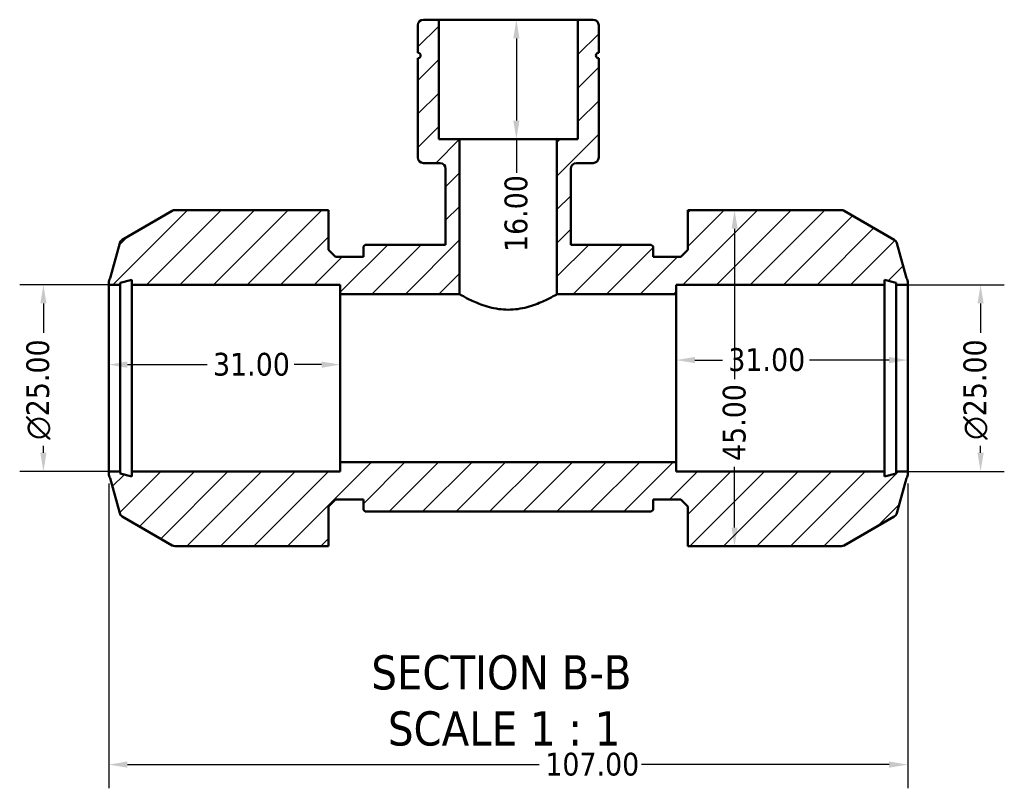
# Model space of a CAD drawing. Header units: millimetres. Extents: x 0 to 902, y -116 to 594.
# Tile 2 of 8: x 303 to 435, y -116 to -13. Entities that reach past the tile are written whole.
import ezdxf

# ---------------------------------------------------------------- set-up
doc = ezdxf.new("R2010")
doc.units = ezdxf.units.MM
for name, color, linetype, lineweight in [('Dimension (ANSI)', 7, 'Continuous', 25), ('Hatch (ANSI)', 7, 'Continuous', 18), ('Symbol (ANSI)', 7, 'Continuous', 25), ('Visible (ANSI)', 7, 'Continuous', 50)]:
    doc.layers.add(name, color=color, linetype=linetype, lineweight=lineweight)
doc.styles.add('Label Text (ANSI)', font='tahoma.ttf')
doc.styles.add('Note Text (ANSI)', font='tahoma.ttf')
doc.dimstyles.new('Default - mm (ANSI)', dxfattribs={"dimtxt": 3.048, "dimasz": 2.5, "dimexe": 3.175, "dimexo": 1.6002, "dimgap": 0.8, "dimtad": 0, "dimtoh": 1, "dimrnd": 1e-08, "dimzin": 4, "dimdsep": 46, "dimtxsty": 'Note Text (ANSI)', "dimcen": 0.09, "dimdle": 10, "dimclrd": 256, "dimclre": 256, "dimclrt": 256, "dimadec": 1, "dimazin": 1, "dimtfac": 1, "dimtofl": 0, "dimtmove": 0, "dimatfit": 3, "dimfxl": 1, "dimtolj": 1, "dimtzin": 4, "dimlwd": -1, "dimlwe": -1, "dimarcsym": 0})

# ---------------------------------------------------------------- blocks, each defined once
blk = doc.blocks.new('*D7')
at = {"layer": 'Defpoints', "color": 0, "transparency": 16777216}
for p in [(315.03, -73.11), (422.03, -73.11), (422.03, -112.36)]:
    blk.add_point(p, dxfattribs=at)
at = {"layer": 'Dimension (ANSI)', "transparency": 16777216}
for p, q in [((315.03, -74.71), (315.03, -115.53)), ((422.03, -74.71), (422.03, -115.53)), ((317.53, -112.36), (372.69, -112.36)), ((419.53, -112.36), (386.37, -112.36))]:
    blk.add_line(p, q, dxfattribs=at)
for points in [[(317.53, -111.94), (317.53, -112.77), (315.03, -112.36)], [(419.53, -111.94), (419.53, -112.77), (422.03, -112.36)]]:
    blk.add_solid(points, dxfattribs=at)
at = {"layer": 'Dimension (ANSI)', "transparency": 16777216, "insert": (373.49, -110.77), "char_height": 3.048, "attachment_point": 1, "style": 'Note Text (ANSI)'}
blk.add_mtext('\\A1;107.00', dxfattribs=at)
blk = doc.blocks.new('*D8')
at = {"layer": 'Defpoints', "color": 0, "transparency": 16777216}
for p in [(368.53, -12.61), (368.53, -28.61), (369.62, -28.61)]:
    blk.add_point(p, dxfattribs=at)
at = {"layer": 'Dimension (ANSI)', "transparency": 16777216}
for p, q in [((369.62, -15.11), (369.62, -26.11)), ((369.62, -28.61), (369.62, -33.13))]:
    blk.add_line(p, q, dxfattribs=at)
for points in [[(369.2, -15.11), (370.03, -15.11), (369.62, -12.61)], [(369.2, -26.11), (370.03, -26.11), (369.62, -28.61)]]:
    blk.add_solid(points, dxfattribs=at)
at = {"layer": 'Dimension (ANSI)', "transparency": 16777216, "insert": (368.03, -43.72), "char_height": 3.048, "attachment_point": 1, "rotation": 90, "style": 'Note Text (ANSI)'}
blk.add_mtext('\\A1;16.00', dxfattribs=at)
blk = doc.blocks.new('*D9')
at = {"layer": 'Defpoints', "color": 0, "transparency": 16777216}
for p in [(346.03, -58.8), (315.03, -60.61), (346.03, -60.61)]:
    blk.add_point(p, dxfattribs=at)
at = {"layer": 'Dimension (ANSI)', "transparency": 16777216}
for p, q in [((317.53, -58.8), (328.2, -58.8)), ((343.53, -58.8), (339.86, -58.8))]:
    blk.add_line(p, q, dxfattribs=at)
for points in [[(317.53, -58.39), (317.53, -59.22), (315.03, -58.8)], [(343.53, -58.39), (343.53, -59.22), (346.03, -58.8)]]:
    blk.add_solid(points, dxfattribs=at)
at = {"layer": 'Dimension (ANSI)', "transparency": 16777216, "insert": (329, -57.22), "char_height": 3.048, "attachment_point": 1, "style": 'Note Text (ANSI)'}
blk.add_mtext('\\A1;31.00', dxfattribs=at)
blk = doc.blocks.new('*D10')
at = {"layer": 'Defpoints', "color": 0, "transparency": 16777216}
for p in [(318.13, -48.11), (306.29, -73.11), (318.13, -73.11)]:
    blk.add_point(p, dxfattribs=at)
at = {"layer": 'Dimension (ANSI)', "transparency": 16777216}
for p, q in [((316.53, -48.11), (303.11, -48.11)), ((306.29, -50.61), (306.29, -54.52)), ((306.29, -70.61), (306.29, -69.67)), ((316.53, -73.11), (303.11, -73.11))]:
    blk.add_line(p, q, dxfattribs=at)
for points in [[(305.87, -50.61), (306.7, -50.61), (306.29, -48.11)], [(305.87, -70.61), (306.7, -70.61), (306.29, -73.11)]]:
    blk.add_solid(points, dxfattribs=at)
at = {"layer": 'Dimension (ANSI)', "transparency": 16777216, "insert": (304, -68.87), "char_height": 3.048, "attachment_point": 1, "rotation": 90, "style": 'Note Text (ANSI)'}
blk.add_mtext('\\A1;\\fAIGDT|b0|i0;\\H3.0480;\\ln\\fTahoma|b0|i0;\\H3.0480;25.00', dxfattribs=at)
blk = doc.blocks.new('*D11')
at = {"layer": 'Defpoints', "color": 0, "transparency": 16777216}
for p in [(420.48, -48.11), (420.48, -73.11), (431.78, -73.11)]:
    blk.add_point(p, dxfattribs=at)
at = {"layer": 'Dimension (ANSI)', "transparency": 16777216}
for p, q in [((422.08, -48.11), (434.95, -48.11)), ((431.78, -50.61), (431.78, -54.52)), ((431.78, -70.61), (431.78, -69.67)), ((422.08, -73.11), (434.95, -73.11))]:
    blk.add_line(p, q, dxfattribs=at)
for points in [[(431.36, -50.61), (432.19, -50.61), (431.78, -48.11)], [(431.36, -70.61), (432.19, -70.61), (431.78, -73.11)]]:
    blk.add_solid(points, dxfattribs=at)
at = {"layer": 'Dimension (ANSI)', "transparency": 16777216, "insert": (429.48, -68.87), "char_height": 3.048, "attachment_point": 1, "rotation": 90, "style": 'Note Text (ANSI)'}
blk.add_mtext('\\A1;\\fAIGDT|b0|i0;\\H3.0480;\\ln\\fTahoma|b0|i0;\\H3.0480;25.00', dxfattribs=at)
blk = doc.blocks.new('*D12')
at = {"layer": 'Defpoints', "color": 0, "transparency": 16777216}
for p in [(391.03, -58.19), (391.03, -60.61), (422.03, -60.61)]:
    blk.add_point(p, dxfattribs=at)
at = {"layer": 'Dimension (ANSI)', "transparency": 16777216}
for p, q in [((393.53, -58.19), (397.2, -58.19)), ((419.53, -58.19), (408.86, -58.19))]:
    blk.add_line(p, q, dxfattribs=at)
for points in [[(393.53, -57.77), (393.53, -58.61), (391.03, -58.19)], [(419.53, -57.77), (419.53, -58.61), (422.03, -58.19)]]:
    blk.add_solid(points, dxfattribs=at)
at = {"layer": 'Dimension (ANSI)', "transparency": 16777216, "insert": (398, -56.6), "char_height": 3.048, "attachment_point": 1, "style": 'Note Text (ANSI)'}
blk.add_mtext('\\A1;31.00', dxfattribs=at)
blk = doc.blocks.new('*D13')
at = {"layer": 'Defpoints', "color": 0, "transparency": 16777216}
for p in [(398.83, -38.11), (398.83, -83.11), (398.83, -83.11)]:
    blk.add_point(p, dxfattribs=at)
at = {"layer": 'Dimension (ANSI)', "transparency": 16777216}
for p, q in [((398.83, -40.61), (398.83, -60.73)), ((398.83, -80.61), (398.83, -72.5))]:
    blk.add_line(p, q, dxfattribs=at)
for points in [[(398.42, -40.61), (399.25, -40.61), (398.83, -38.11)], [(398.42, -80.61), (399.25, -80.61), (398.83, -83.11)]]:
    blk.add_solid(points, dxfattribs=at)
at = {"layer": 'Dimension (ANSI)', "transparency": 16777216, "insert": (397.25, -71.7), "char_height": 3.048, "attachment_point": 1, "rotation": 90, "style": 'Note Text (ANSI)'}
blk.add_mtext('\\A1;45.00', dxfattribs=at)

msp = doc.modelspace()

# ---------------------------------------------------------------- hatches: boundary and pattern name
at = {"layer": 'Hatch (ANSI)'}
h = msp.add_hatch(dxfattribs=at)
h.set_pattern_fill('ANSI31', color=256, scale=25.4, style=0)
h.set_pattern_definition([(45, (0, 0), (-2.245064, 2.245064), [])])
edge = h.paths.add_edge_path()
edge.add_line((392.582, -77.791), (392.582, -83.111))
edge.add_line((392.582, -83.111), (394.132, -83.111))
edge.add_line((394.132, -83.111), (413.151, -83.111))
edge.add_ellipse((413.151, -82.361), major_axis=(0, -0.75), ratio=1, start_angle=0, end_angle=30)
edge.add_line((413.526, -83.011), (420.216, -79.149))
edge.add_ellipse((419.841, -78.499), major_axis=(0.375, -0.65), ratio=1, start_angle=0, end_angle=44.59179)
edge.add_line((420.564, -78.698), (421.855, -74.011))
edge.add_ellipse((420.782, -73.371), major_axis=(1.074, -0.64), ratio=1, start_angle=0, end_angle=30.81641)
edge.add_line((422.032, -73.371), (422.032, -73.111))
edge.add_line((422.032, -73.111), (420.482, -73.111))
edge.add_line((420.482, -73.111), (420.482, -73.361))
edge.add_line((420.482, -73.361), (418.932, -73.777))
edge.add_line((418.932, -73.777), (418.932, -73.111))
edge.add_line((418.932, -73.111), (391.032, -73.111))
edge.add_line((391.032, -73.111), (391.032, -71.861))
edge.add_line((391.032, -71.861), (346.032, -71.861))
edge.add_line((346.032, -71.861), (346.032, -73.111))
edge.add_line((346.032, -73.111), (318.132, -73.111))
edge.add_line((318.132, -73.111), (318.132, -73.777))
edge.add_line((318.132, -73.777), (316.582, -73.361))
edge.add_line((316.582, -73.361), (316.582, -73.111))
edge.add_line((316.582, -73.111), (315.032, -73.111))
edge.add_line((315.032, -73.111), (315.032, -73.371))
edge.add_ellipse((316.282, -73.371), major_axis=(-1.25, 0), ratio=1, start_angle=0, end_angle=30.81641)
edge.add_line((315.208, -74.011), (316.5, -78.698))
edge.add_ellipse((317.223, -78.499), major_axis=(-0.723, -0.199), ratio=1, start_angle=0, end_angle=44.59179)
edge.add_line((316.848, -79.149), (323.538, -83.011))
edge.add_ellipse((323.913, -82.361), major_axis=(-0.375, -0.65), ratio=1, start_angle=0, end_angle=30)
edge.add_line((323.913, -83.111), (342.932, -83.111))
edge.add_line((342.932, -83.111), (344.482, -83.111))
edge.add_line((344.482, -83.111), (344.482, -77.791))
edge.add_line((344.482, -77.791), (345.412, -76.861))
edge.add_line((345.412, -76.861), (349.132, -76.861))
edge.add_line((349.132, -76.861), (349.132, -78.236))
edge.add_line((349.132, -78.236), (349.382, -78.486))
edge.add_line((349.382, -78.486), (387.682, -78.486))
edge.add_line((387.682, -78.486), (387.932, -78.236))
edge.add_line((387.932, -78.236), (387.932, -76.861))
edge.add_line((387.932, -76.861), (391.652, -76.861))
edge.add_line((391.652, -76.861), (392.582, -77.791))
edge = h.paths.add_edge_path()
edge.add_ellipse((379.892, -13.361), major_axis=(0.75, 0), ratio=1, start_angle=0, end_angle=90)
edge.add_line((379.892, -12.611), (377.847, -12.611))
edge.add_line((377.847, -12.611), (377.847, -28.611))
edge.add_line((377.847, -28.611), (375.053, -28.611))
edge.add_line((375.053, -28.611), (375.053, -49.361))
edge.add_line((375.053, -49.361), (391.032, -49.361))
edge.add_line((391.032, -49.361), (391.032, -48.111))
edge.add_line((391.032, -48.111), (418.932, -48.111))
edge.add_line((418.932, -48.111), (418.932, -47.446))
edge.add_line((418.932, -47.446), (420.482, -47.861))
edge.add_line((420.482, -47.861), (420.482, -48.111))
edge.add_line((420.482, -48.111), (422.032, -48.111))
edge.add_line((422.032, -48.111), (422.032, -47.852))
edge.add_ellipse((420.782, -47.852), major_axis=(1.25, 0), ratio=1, start_angle=0, end_angle=30.81641)
edge.add_line((421.855, -47.211), (420.564, -42.524))
edge.add_ellipse((419.841, -42.724), major_axis=(0.723, 0.199), ratio=1, start_angle=0, end_angle=44.59179)
edge.add_line((420.216, -42.074), (413.526, -38.212))
edge.add_ellipse((413.151, -38.861), major_axis=(0.375, 0.65), ratio=1, start_angle=0, end_angle=30)
edge.add_line((413.151, -38.111), (394.132, -38.111))
edge.add_line((394.132, -38.111), (392.582, -38.111))
edge.add_line((392.582, -38.111), (392.582, -43.431))
edge.add_line((392.582, -43.431), (391.652, -44.361))
edge.add_line((391.652, -44.361), (387.932, -44.361))
edge.add_line((387.932, -44.361), (387.932, -42.986))
edge.add_line((387.932, -42.986), (387.682, -42.736))
edge.add_line((387.682, -42.736), (376.916, -42.736))
edge.add_line((376.916, -42.736), (376.916, -32.561))
edge.add_ellipse((377.666, -32.561), major_axis=(-0.75, 0), ratio=1, start_angle=270, end_angle=360, ccw=False)
edge.add_line((377.666, -31.811), (379.892, -31.811))
edge.add_ellipse((379.892, -31.061), major_axis=(0, -0.75), ratio=1, start_angle=0, end_angle=90)
edge.add_line((380.642, -31.061), (380.642, -17.784))
edge.add_ellipse((380.642, -17.411), major_axis=(0, -0.373), ratio=1, start_angle=180, end_angle=360, ccw=False)
edge.add_line((380.642, -17.039), (380.642, -13.361))
edge = h.paths.add_edge_path()
edge.add_ellipse((357.172, -13.361), major_axis=(0, 0.75), ratio=1, start_angle=0, end_angle=90)
edge.add_line((356.422, -13.361), (356.422, -17.039))
edge.add_ellipse((356.422, -17.411), major_axis=(0, 0.373), ratio=1, start_angle=180, end_angle=360, ccw=False)
edge.add_line((356.422, -17.784), (356.422, -31.061))
edge.add_ellipse((357.172, -31.061), major_axis=(-0.75, 0), ratio=1, start_angle=0, end_angle=90)
edge.add_line((357.172, -31.811), (359.398, -31.811))
edge.add_ellipse((359.398, -32.561), major_axis=(0, 0.75), ratio=1, start_angle=270, end_angle=360, ccw=False)
edge.add_line((360.148, -32.561), (360.148, -42.736))
edge.add_line((360.148, -42.736), (349.382, -42.736))
edge.add_line((349.382, -42.736), (349.132, -42.986))
edge.add_line((349.132, -42.986), (349.132, -44.361))
edge.add_line((349.132, -44.361), (345.412, -44.361))
edge.add_line((345.412, -44.361), (344.482, -43.431))
edge.add_line((344.482, -43.431), (344.482, -38.111))
edge.add_line((344.482, -38.111), (342.932, -38.111))
edge.add_line((342.932, -38.111), (323.913, -38.111))
edge.add_ellipse((323.913, -38.861), major_axis=(0, 0.75), ratio=1, start_angle=0, end_angle=30)
edge.add_line((323.538, -38.212), (316.848, -42.074))
edge.add_ellipse((317.223, -42.724), major_axis=(-0.375, 0.65), ratio=1, start_angle=0, end_angle=44.59179)
edge.add_line((316.5, -42.524), (315.208, -47.211))
edge.add_ellipse((316.282, -47.852), major_axis=(-1.074, 0.64), ratio=1, start_angle=0, end_angle=30.81641)
edge.add_line((315.032, -47.852), (315.032, -48.111))
edge.add_line((315.032, -48.111), (316.582, -48.111))
edge.add_line((316.582, -48.111), (316.582, -47.861))
edge.add_line((316.582, -47.861), (318.132, -47.446))
edge.add_line((318.132, -47.446), (318.132, -48.111))
edge.add_line((318.132, -48.111), (346.032, -48.111))
edge.add_line((346.032, -48.111), (346.032, -49.361))
edge.add_line((346.032, -49.361), (362.011, -49.361))
edge.add_line((362.011, -49.361), (362.011, -28.611))
edge.add_line((362.011, -28.611), (359.216, -28.611))
edge.add_line((359.216, -28.611), (359.216, -12.611))
edge.add_line((359.216, -12.611), (357.172, -12.611))

# ---------------------------------------------------------------- linework, layer by layer
at = {"layer": 'Visible (ANSI)'}
for p, q in [((359.216, -12.611), (357.172, -12.611)), ((359.216, -28.611), (359.216, -12.611)), ((377.847, -12.611), (359.216, -12.611)), ((379.892, -12.611), (377.847, -12.611)), ((377.847, -12.611), (377.847, -28.611)), ((356.422, -13.361), (356.422, -17.039)), ((380.642, -17.039), (380.642, -13.361)), ((356.422, -17.784), (356.422, -31.061)), ((380.642, -31.061), (380.642, -17.784)), ((362.011, -28.611), (359.216, -28.611)), ((362.011, -49.361), (362.011, -28.611)), ((375.053, -28.611), (362.011, -28.611)), ((377.847, -28.611), (375.053, -28.611)), ((375.053, -28.611), (375.053, -49.361)), ((357.172, -31.811), (359.398, -31.811)), ((360.148, -32.561), (360.148, -42.736)), ((376.916, -42.736), (376.916, -32.561)), ((377.666, -31.811), (379.892, -31.811)), ((323.538, -38.212), (316.848, -42.074)), ((342.932, -38.111), (323.913, -38.111)), ((344.482, -38.111), (342.932, -38.111)), ((344.482, -43.431), (344.482, -38.111)), ((394.132, -38.111), (392.582, -38.111)), ((392.582, -38.111), (392.582, -43.431)), ((413.151, -38.111), (394.132, -38.111)), ((420.216, -42.074), (413.526, -38.212)), ((316.5, -42.524), (315.208, -47.211)), ((345.412, -44.361), (344.482, -43.431)), ((349.382, -42.736), (349.132, -42.986)), ((349.132, -42.986), (349.132, -44.361)), ((360.148, -42.736), (349.382, -42.736)), ((387.682, -42.736), (376.916, -42.736)), ((387.932, -42.986), (387.682, -42.736)), ((387.932, -44.361), (387.932, -42.986)), ((392.582, -43.431), (391.652, -44.361)), ((421.855, -47.211), (420.564, -42.524)), ((349.132, -44.361), (345.412, -44.361)), ((391.652, -44.361), (387.932, -44.361)), ((316.582, -47.861), (318.132, -47.446)), ((318.132, -47.446), (318.132, -48.111)), ((418.932, -48.111), (418.932, -47.446)), ((418.932, -47.446), (420.482, -47.861)), ((315.032, -47.852), (315.032, -48.111)), ((315.032, -48.111), (316.582, -48.111)), ((315.032, -73.111), (315.032, -48.111)), ((316.582, -48.111), (316.582, -47.861)), ((316.582, -73.111), (316.582, -48.111)), ((318.132, -48.111), (346.032, -48.111)), ((318.132, -73.111), (318.132, -48.111)), ((346.032, -48.111), (346.032, -49.361)), ((391.032, -49.361), (391.032, -48.111)), ((391.032, -48.111), (418.932, -48.111)), ((418.932, -73.111), (418.932, -48.111)), ((420.482, -47.861), (420.482, -48.111)), ((420.482, -48.111), (422.032, -48.111)), ((420.482, -73.111), (420.482, -48.111)), ((422.032, -48.111), (422.032, -47.852)), ((422.032, -73.111), (422.032, -48.111)), ((346.032, -49.361), (362.011, -49.361)), ((346.032, -71.861), (346.032, -49.361)), ((375.053, -49.361), (391.032, -49.361)), ((391.032, -71.861), (391.032, -49.361)), ((391.032, -71.861), (346.032, -71.861)), ((346.032, -71.861), (346.032, -73.111)), ((391.032, -73.111), (391.032, -71.861)), ((316.582, -73.111), (315.032, -73.111)), ((315.032, -73.111), (315.032, -73.371)), ((316.582, -73.361), (316.582, -73.111)), ((318.132, -73.777), (316.582, -73.361)), ((346.032, -73.111), (318.132, -73.111)), ((318.132, -73.111), (318.132, -73.777)), ((418.932, -73.111), (391.032, -73.111)), ((418.932, -73.777), (418.932, -73.111)), ((420.482, -73.361), (418.932, -73.777)), ((422.032, -73.111), (420.482, -73.111)), ((420.482, -73.111), (420.482, -73.361)), ((422.032, -73.371), (422.032, -73.111)), ((315.208, -74.011), (316.5, -78.698)), ((420.564, -78.698), (421.855, -74.011)), ((344.482, -77.791), (345.412, -76.861)), ((345.412, -76.861), (349.132, -76.861)), ((349.132, -76.861), (349.132, -78.236)), ((387.932, -78.236), (387.932, -76.861)), ((387.932, -76.861), (391.652, -76.861)), ((391.652, -76.861), (392.582, -77.791)), ((344.482, -83.111), (344.482, -77.791)), ((349.132, -78.236), (349.382, -78.486)), ((349.382, -78.486), (387.682, -78.486)), ((387.682, -78.486), (387.932, -78.236)), ((392.582, -77.791), (392.582, -83.111)), ((316.848, -79.149), (323.538, -83.011)), ((413.526, -83.011), (420.216, -79.149)), ((323.913, -83.111), (342.932, -83.111)), ((342.932, -83.111), (344.482, -83.111)), ((392.582, -83.111), (394.132, -83.111)), ((394.132, -83.111), (413.151, -83.111))]:
    msp.add_line(p, q, dxfattribs=at)
for centre, radius, start, end in [((357.172, -13.361), 0.75, 90, 180), ((379.892, -13.361), 0.75, 0, 90), ((356.422, -17.411), 0.373, 270, 90), ((380.642, -17.411), 0.373, 90, 270), ((357.172, -31.061), 0.75, 180, 270), ((379.892, -31.061), 0.75, 270, 0), ((359.398, -32.561), 0.75, 0, 90), ((377.666, -32.561), 0.75, 90, 180), ((323.913, -38.861), 0.75, 90, 120), ((413.151, -38.861), 0.75, 60, 90), ((317.223, -42.724), 0.75, 120, 164.59179), ((419.841, -42.724), 0.75, 15.40821, 60), ((316.282, -47.852), 1.25, 149.18359, 180), ((420.782, -47.852), 1.25, 0, 30.81641), ((316.282, -73.371), 1.25, 180, 210.81641), ((420.782, -73.371), 1.25, 329.18359, 0), ((317.223, -78.499), 0.75, 195.40821, 240), ((419.841, -78.499), 0.75, 300, 344.59179), ((323.913, -82.361), 0.75, 240, 270), ((413.151, -82.361), 0.75, 270, 300)]:
    msp.add_arc(centre, radius, start, end, dxfattribs=at)
msp.add_open_spline([(362.011, -49.361), (362.011, -49.361), (362.183, -49.464), (362.856, -49.832), (363.355, -50.095), (364.49, -50.605), (365.209, -50.891), (366.806, -51.315), (367.687, -51.444), (369.377, -51.444), (370.257, -51.315), (371.855, -50.891), (372.574, -50.605), (373.709, -50.095), (374.208, -49.832), (374.881, -49.464), (375.053, -49.361), (375.053, -49.361)], degree=3, knots=[1.011071, 1.011071, 1.011071, 1.011071, 1.2631477, 1.2631477, 1.5152245, 1.5152245, 1.7686832, 1.7686832, 2.022142, 2.022142, 2.2756008, 2.2756008, 2.5290596, 2.5290596, 2.7811363, 2.7811363, 3.033213, 3.033213, 3.033213, 3.033213], dxfattribs=at)

# ---------------------------------------------------------------- texts
at = {"layer": 'Symbol (ANSI)', "char_height": 4.572, "attachment_point": 7, "style": 'Label Text (ANSI)'}
for s, insert in [('SECTION B-B', (350.204, -102.376)), ('SCALE 1 : 1', (352.427, -109.889))]:
    msp.add_mtext(s, dxfattribs=dict(at, insert=insert))

# ---------------------------------------------------------------- dimensions: what is measured, and where the dimension line sits
at = {"layer": 'Dimension (ANSI)'}
for base, p1, p2, angle, override, picture, middle in [((369.617, -28.611), (368.532, -12.611), (368.532, -28.611), 270, {"dimtoh": 0, "dimdec": 2, "dimse1": 1, "dimse2": 1, "dimtp": 0, "dimtm": 0, "dimtdec": 2, "dimatfit": 2}, '*D8', (369.617, -38.825)), ((398.832, -83.111), (398.832, -38.111), (398.832, -83.111), 90, {"dimtoh": 0, "dimdec": 2, "dimse1": 1, "dimse2": 1, "dimtp": 0, "dimtm": 0, "dimtdec": 2, "dimatfit": 1}, '*D13', (398.832, -66.611)), ((391.032, -58.19), (422.032, -60.611), (391.032, -60.611), 180, {"dimtoh": 0, "dimdec": 2, "dimse1": 1, "dimse2": 1, "dimtp": 0, "dimtm": 0, "dimtdec": 2, "dimatfit": 1}, '*D12', (403.032, -58.19)), ((346.032, -58.803), (315.032, -60.611), (346.032, -60.611), 180, {"dimtoh": 0, "dimdec": 2, "dimse1": 1, "dimse2": 1, "dimtp": 0, "dimtm": 0, "dimtdec": 2, "dimatfit": 1}, '*D9', (334.032, -58.803)), ((422.032, -112.357), (315.032, -73.111), (422.032, -73.111), 180, {"dimtoh": 0, "dimdec": 2, "dimtp": 0, "dimtm": 0, "dimtdec": 2, "dimatfit": 1}, '*D7', (379.532, -112.357))]:
    dim = msp.add_linear_dim(base=base, p1=p1, p2=p2, angle=angle, dimstyle='Default - mm (ANSI)', override=override, dxfattribs=at)
    dim.commit()
    dim.dimension.update_dxf_attribs({"geometry": picture, "text_midpoint": middle, "dimtype": 160})
for base, p1, p2, picture, middle in [((306.288, -73.111), (318.132, -48.111), (318.132, -73.111), '*D10', (306.288, -62.094)), ((431.778, -73.111), (420.482, -48.111), (420.482, -73.111), '*D11', (431.778, -62.094))]:
    dim = msp.add_linear_dim(base=base, p1=p1, p2=p2, angle=90, text='\\fAIGDT|b0|i0;\\H3.0480;\\ln\\fTahoma|b0|i0;\\H3.0480;<>', dimstyle='Default - mm (ANSI)', override={"dimtoh": 0, "dimdec": 2, "dimtp": 0, "dimtm": 0, "dimtdec": 2, "dimatfit": 1}, dxfattribs=at)
    dim.commit()
    dim.dimension.update_dxf_attribs({"geometry": picture, "text_midpoint": middle, "dimtype": 160})

doc.saveas('drawing.dxf')
